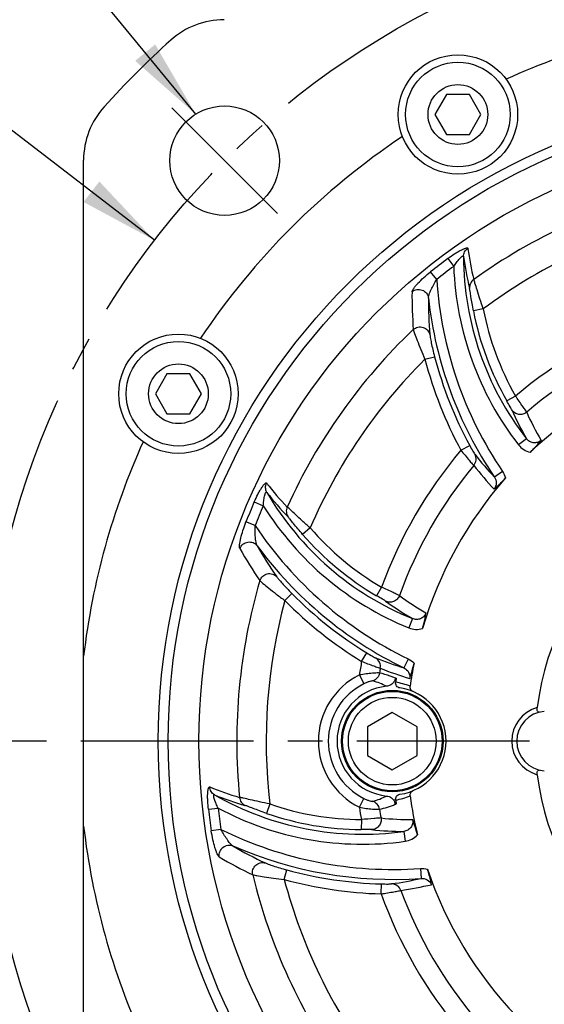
# Model space of a CAD drawing. Header units: millimetres. Extents: x 0 to 420, y 0 to 297.
# Tile 43 of 47: x 295 to 322, y 179 to 228. Entities that reach past the tile are written whole.
import ezdxf
from ezdxf.enums import TextEntityAlignment as Align

# ---------------------------------------------------------------- set-up
doc = ezdxf.new("R2010")
doc.units = ezdxf.units.MM
doc.header["$LTSCALE"] = 23.1
doc.linetypes.add('CENTER', pattern=[0.6, 0.375, -0.075, 0.075, -0.075])
doc.layers.get('0').update_dxf_attribs({"linetype": 'CONTINUOUS'})
for name, color, linetype in [('AXIS', 7, 'CONTINUOUS'), ('COMPONENTS', 7, 'CONTINUOUS'), ('DETAIL', 7, 'CONTINUOUS'), ('DIMENSION', 7, 'CONTINUOUS')]:
    doc.layers.add(name, color=color, linetype=linetype)
doc.styles.get("Standard").update_dxf_attribs({"font": 'arial.ttf'})
doc.styles.add('TEXTSTYLE_4', font='gdt')
doc.dimstyles.new('DIMSTYLE_5', dxfattribs={"dimtxt": 3, "dimasz": 4, "dimexe": 0.18, "dimexo": 0.0625, "dimgap": 0.09, "dimtad": 1, "dimtih": 1, "dimtoh": 1, "dimlfac": 2, "dimdsep": 46, "dimtxsty": 'STANDARD', "dimblk": '_FILLED', "dimblk1": '_FILLED', "dimblk2": '_FILLED', "dimcen": 0.09, "dimadec": 0, "dimazin": 0, "dimtol": 1, "dimtp": 0.2, "dimtm": 0.2, "dimtfac": 1, "dimtofl": 0, "dimtmove": 0, "dimatfit": 3, "dimldrblk": '_FILLED', "dimfxl": 1, "dimtolj": 1, "dimarcsym": 0})
doc.dimstyles.get("Standard").update_dxf_attribs({"dimtxt": 3, "dimasz": 4, "dimexe": 0.18, "dimexo": 0.0625, "dimgap": 0.09, "dimtad": 1, "dimdec": 3, "dimdsep": 46, "dimtxsty": 'STANDARD', "dimblk": '_FILLED', "dimblk1": '_FILLED', "dimblk2": '_FILLED', "dimcen": 0.09, "dimadec": 0, "dimazin": 0, "dimtol": 1, "dimtp": 0.001, "dimtm": 0.001, "dimtfac": 1, "dimtdec": 3, "dimtofl": 0, "dimtmove": 0, "dimatfit": 3, "dimldrblk": '_FILLED', "dimfxl": 1, "dimtolj": 1, "dimarcsym": 0})

# ---------------------------------------------------------------- blocks, each defined once
blk = doc.blocks.new('_FILLED')
at = {"color": 0, "linetype": 'BYBLOCK'}
blk.add_solid([(0, 0), (-1, 0.1625), (-1, -0.1625)], dxfattribs=at)
blk = doc.blocks.new('*D12')
at = {"layer": 'DIMENSION', "color": 2, "linetype": 'CONTINUOUS'}
for p, q in [((294.12, 222.795), (267.806, 222.795)), ((294.622, 222.795), (294.12, 222.795)), ((302.11, 217.03), (294.622, 222.795))]:
    blk.add_line(p, q, dxfattribs=at)
at = {"layer": 'DIMENSION', "color": 2, "linetype": 'CONTINUOUS', "xscale": 4, "yscale": 4, "zscale": 4, "rotation": 322.4075633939}
blk.add_blockref('_FILLED', (302.11, 217.03), dxfattribs=at)
at = {"layer": 'DIMENSION', "color": 2, "linetype": 'CONTINUOUS', "style": 'TEXTSTYLE_4'}
for s, p in [('`', (285.298, 223.545)), ('n', (274.806, 223.545))]:
    blk.add_text(s, height=3, dxfattribs=at).set_placement(p, align=Align.RIGHT)
at = {"layer": 'DIMENSION', "color": 2, "linetype": 'CONTINUOUS'}
for s, p in [('165', (281.798, 223.545)), ('0.2', (291.12, 223.545))]:
    blk.add_text(s, height=3, dxfattribs=at).set_placement(p, align=Align.RIGHT)

msp = doc.modelspace()

# ---------------------------------------------------------------- linework, layer by layer
at = {"layer": 'AXIS', "color": 2, "linetype": 'CENTER'}
for p, q in [((305.627, 221.03378), (302.97535, 223.68543)), ((305.627, 221.03378), (308.27865, 218.38213)), ((334.79516, 191.86563), (292.02059, 191.86563))]:
    msp.add_line(p, q, dxfattribs=at)
msp.add_circle((334.79516, 191.86563), 41.25, dxfattribs=at)
at = {"layer": 'COMPONENTS', "color": 7, "linetype": 'CONTINUOUS'}
for p, q in [((316.76466, 224.35194), (316.18731, 223.35194)), ((317.91936, 224.35194), (316.76466, 224.35194)), ((318.49671, 223.35194), (317.91936, 224.35194)), ((316.18731, 223.35194), (316.76466, 222.35194)), ((317.91936, 222.35194), (318.49671, 223.35194)), ((316.76466, 222.35194), (317.91936, 222.35194)), ((298.54516, 162.67338), (298.54516, 221.05788)), ((302.7315, 210.31878), (302.15415, 209.31878)), ((303.8862, 210.31878), (302.7315, 210.31878)), ((304.46355, 209.31878), (303.8862, 210.31878)), ((302.15415, 209.31878), (302.7315, 208.31878)), ((303.8862, 208.31878), (304.46355, 209.31878)), ((302.7315, 208.31878), (303.8862, 208.31878)), ((314.04516, 193.30901), (312.79516, 192.58732)), ((315.29516, 192.58732), (314.04516, 193.30901)), ((312.79516, 192.58732), (312.79516, 191.14394)), ((315.29516, 191.14394), (315.29516, 192.58732)), ((312.79516, 191.14394), (314.04516, 190.42225)), ((314.04516, 190.42225), (315.29516, 191.14394))]:
    msp.add_line(p, q, dxfattribs=at)
at = {"layer": 'COMPONENTS', "color": 9, "linetype": 'CONTINUOUS'}
for p, q in [((316.83865, 216.11768), (317.13165, 215.72194)), ((316.27749, 215.06519), (315.97032, 215.45002)), ((318.61363, 213.58101), (318.12277, 213.48677)), ((315.68561, 211.05481), (316.16891, 211.18229)), ((320.23022, 209.20704), (319.79605, 208.95939)), ((320.7824, 207.06211), (320.38793, 206.75506)), ((317.49553, 206.48017), (317.93523, 206.71785)), ((319.58588, 205.41191), (319.17289, 205.13249)), ((307.11834, 203.89027), (307.56996, 203.69405)), ((307.15861, 202.69821), (306.70017, 202.8779)), ((309.92386, 202.58093), (309.54588, 202.25389)), ((313.51085, 199.60126), (313.25867, 199.16971)), ((308.65122, 198.92917), (309.00602, 199.28123)), ((315.06151, 198.01979), (314.87342, 197.55664)), ((312.50597, 195.87238), (312.76792, 196.29807)), ((314.85039, 195.99241), (314.63245, 195.54394)), ((312.39393, 195.18928), (312.61554, 194.7432)), ((314.20024, 195.03625), (314.12267, 195.06845)), ((304.81401, 188.44086), (305.30323, 188.49675)), ((307.89833, 188.70971), (307.73451, 188.23749)), ((312.39393, 188.54198), (312.61554, 188.98806)), ((312.49459, 187.92273), (312.49198, 187.42291)), ((305.44492, 187.42864), (304.95805, 187.35504)), ((314.62824, 187.32847), (314.69692, 186.83332)), ((308.62207, 184.91087), (308.75331, 185.39316)), ((315.4591, 185.46714), (315.49458, 184.96978)), ((313.48878, 184.19098), (313.50279, 184.69062))]:
    msp.add_line(p, q, dxfattribs=at)
at = {"layer": 'COMPONENTS', "color": 7, "linetype": 'CONTINUOUS'}
for centre, radius in [((317.34201, 223.35194), 3), ((317.34201, 223.35194), 2.625), ((317.34201, 223.35194), 1.5), ((334.79516, 191.86563), 32.5), ((334.79516, 191.86563), 32), ((305.627, 221.03378), 2.75), ((334.79516, 191.86563), 30.45592), ((303.30885, 209.31878), 3), ((303.30885, 209.31878), 2.625), ((303.30885, 209.31878), 1.5), ((314.04516, 191.86563), 2.55), ((314.04516, 191.86563), 2.5), ((314.04516, 191.86563), 2.2)]:
    msp.add_circle(centre, radius, dxfattribs=at)
for centre, radius, start, end in [((305.60291, 224.11563), 4, 90, 132.150955), ((334.79516, 191.86563), 36.5, 96.709797, 114.323192), ((334.79516, 191.86563), 47.5, 132.150955, 137.849045), ((302.54516, 221.05788), 4, 137.849045, 180), ((334.79516, 191.86563), 36.5, 123.676808, 146.323192), ((334.79516, 191.86563), 20.04408, 108.721004, 133.587664), ((334.79516, 191.86563), 36.5, 155.676808, 173.290203), ((334.79516, 191.86563), 13.57747, 7.12926, 172.870747), ((334.79516, 191.86563), 20.04408, 138.721004, 163.587664), ((334.79516, 191.86563), 20.04408, 168.721014, 172.100797), ((313.46934, 191.86563), 3.25, 76.234327, 77.014025), ((334.79516, 191.86563), 20.79347, 171.268185, 171.826669), ((314.04516, 191.86563), 2.77187, 95.937305, 264.062566), ((314.04516, 191.86563), 2.7, 278.165903, 81.834098), ((321.79516, 191.86563), 1.5, 94.411726, 265.588274), ((334.79516, 191.86563), 13.57746, 187.12926, 352.870747), ((334.79516, 191.86563), 20.04408, 187.899203, 193.587669), ((313.73727, 188.62285), 0.46875, 15.788933, 22.170764), ((313.77044, 188.63219), 0.43429, 8.813641, 15.794271), ((313.46934, 191.86563), 3.25, 282.985974, 283.765672), ((334.79516, 191.86563), 20.79347, 188.173332, 188.731814), ((334.79516, 191.86563), 36.5, 186.709797, 204.323192), ((334.79516, 191.86563), 20.04408, 198.721004, 223.587664)]:
    msp.add_arc(centre, radius, start, end, dxfattribs=at)
at = {"layer": 'COMPONENTS', "color": 9, "linetype": 'CONTINUOUS'}
for centre, radius, start, end in [((334.79516, 191.86563), 28.55856, 103.59561, 125.676457), ((334.79516, 191.86563), 27.08135, 104.880872, 126.692166), ((332.60911, 216.26791), 14.98725, 180.204313, 217.896917), ((331.79859, 218.10158), 14.30169, 187.582332, 194.138061), ((331.4722, 218.40437), 13.74459, 187.448363, 194.063781), ((334.79516, 191.86563), 30.17612, 126.516692, 128.596528), ((334.79516, 191.86563), 29.68371, 126.517183, 128.593413), ((332.60911, 216.26791), 15.48708, 182.021158, 217.895278), ((335.74827, 216.34708), 19.51292, 183.763962, 214.081555), ((337.07496, 214.24777), 22.03837, 179.483522, 184.422342), ((337.10713, 214.05199), 21.24872, 179.786276, 184.751047), ((335.74827, 216.34708), 20.01275, 186.356887, 214.081581), ((332.60911, 216.26791), 14.75089, 190.867623, 209.700275), ((332.60911, 216.26791), 14.25106, 190.867623, 209.700275), ((334.79516, 191.86563), 22.64645, 109.809236, 130.026685), ((334.79516, 191.86563), 28.55856, 133.59561, 155.676457), ((334.79516, 191.86563), 21.66164, 110.261021, 130.264107), ((334.79516, 191.86563), 27.08135, 134.880872, 156.692166), ((335.74827, 216.34708), 20.74894, 194.777294, 208.39441), ((335.74827, 216.34708), 20.24911, 194.777293, 208.39441), ((334.21631, 214.76017), 15.48321, 203.815951, 209.814137), ((334.66811, 214.54272), 15.17424, 203.899816, 209.91043), ((334.79516, 191.86563), 22.64645, 139.809236, 160.026685), ((333.7816, 218.62888), 19.88887, 218.391711, 222.733611), ((334.79516, 191.86563), 21.66164, 140.261021, 160.264107), ((334.32879, 218.56939), 20.6738, 218.450148, 222.798318), ((318.64802, 213.18737), 13.74459, 217.448363, 224.063781), ((320.70084, 211.9056), 14.98725, 210.204313, 247.896917), ((319.08208, 213.08835), 14.30169, 217.582332, 224.13806), ((334.79516, 191.86563), 30.17612, 156.516692, 158.596528), ((334.79516, 191.86563), 29.68371, 156.517228, 158.593404), ((320.70084, 211.9056), 15.48708, 212.021313, 247.895278), ((323.37985, 213.54375), 19.51292, 213.763918, 244.081555), ((320.70084, 211.9056), 14.25106, 220.867623, 239.700275), ((320.70084, 211.9056), 14.75089, 220.867623, 239.700275), ((325.5539, 212.37313), 22.00913, 209.478597, 214.424323), ((325.71127, 212.24018), 21.25715, 209.787347, 214.750414), ((323.37985, 213.54375), 20.01275, 216.356604, 244.081581), ((334.79516, 191.86563), 28.55856, 163.59561, 185.676457), ((334.79516, 191.86563), 27.08135, 164.880872, 186.692166), ((323.37985, 213.54375), 20.74894, 224.777294, 238.39441), ((323.37985, 213.54375), 20.24911, 224.777293, 238.39441), ((322.84659, 211.40346), 15.48321, 233.815951, 239.814136), ((323.34658, 211.44105), 15.17424, 233.899816, 239.91043), ((320.53577, 214.53651), 19.88887, 248.391711, 252.733611), ((334.79516, 191.86563), 22.64645, 169.809236, 171.56066), ((334.79516, 191.86563), 21.66164, 170.261021, 170.914517), ((321.03939, 214.75857), 20.67379, 248.450148, 252.798319), ((314.04516, 191.86563), 3.71123, 116.418852, 243.581152), ((314.04516, 191.86563), 3.21313, 116.41877, 243.58123), ((312.08144, 191.32804), 3.69685, 63.023315, 74.462977), ((313.80648, 191.93546), 2.91481, 67.087992, 81.985089), ((321.79516, 191.86563), 1.75, 105.659945, 254.34008), ((310.15045, 202.25723), 13.74459, 247.448363, 254.063781), ((310.57587, 202.3885), 14.30168, 247.582331, 254.138061), ((312.56914, 202.1736), 14.98725, 240.204313, 277.896917), ((312.08143, 192.40326), 3.69688, 285.537088, 296.976636), ((313.80634, 191.79629), 2.91531, 278.016212, 292.910728), ((334.79516, 191.86563), 29.68371, 186.517019, 188.593567), ((312.56914, 202.1736), 15.48708, 242.020574, 277.895278), ((312.56914, 202.1736), 14.25106, 250.867623, 269.700275), ((334.79516, 191.86563), 22.64645, 188.439341, 190.026685), ((334.79516, 191.86563), 30.17612, 186.516692, 188.596528), ((312.56914, 202.1736), 14.75089, 250.867623, 269.700275), ((334.79516, 191.86563), 21.66164, 189.085483, 190.264107), ((315.09269, 203.09414), 15.17423, 263.899815, 269.910433), ((314.07015, 204.93177), 19.51292, 243.764388, 274.081555), ((314.67848, 202.8116), 15.48321, 263.815951, 269.814137), ((316.74021, 204.967), 21.2554, 239.787126, 244.750549), ((314.07015, 204.93177), 20.01275, 246.35666, 274.081581), ((316.54112, 205.01063), 22.01543, 239.479629, 244.423871), ((334.79516, 191.86563), 28.55856, 193.59561, 215.676457), ((314.07015, 204.93177), 20.24911, 254.777293, 268.39441), ((314.07015, 204.93177), 20.74894, 254.777294, 268.39441), ((334.79516, 191.86563), 27.08135, 194.880872, 216.692166), ((311.11072, 204.36949), 19.88887, 278.391711, 282.733611), ((311.43585, 204.81359), 20.67376, 278.450148, 282.798326), ((334.79516, 191.86563), 22.64645, 199.809236, 220.026685), ((334.79516, 191.86563), 21.66164, 200.261021, 220.264107)]:
    msp.add_arc(centre, radius, start, end, dxfattribs=at)
for points, knots in [([(316.83865, 216.11768), (316.94952, 216.19982), (317.11631, 216.31572), (317.33953, 216.4532), (317.49214, 216.53789), (317.60981, 216.59441), (317.6924, 216.62643), (317.74195, 216.64172), (317.78243, 216.64949), (317.81323, 216.65009), (317.83645, 216.64184), (317.8428, 216.6287), (317.84359, 216.62262)], [0, 0, 0, 0, 0.35610538, 0.52362468, 0.67639147, 0.80638572, 0.86009725, 0.9048566, 0.94011087, 0.96598915, 0.98417818, 1, 1, 1, 1]), ([(317.13166, 215.72194), (317.15453, 215.75584), (317.20095, 215.8228), (317.27271, 215.92047), (317.34571, 216.01343), (317.41849, 216.09893), (317.48772, 216.17076), (317.54254, 216.21887), (317.58093, 216.23951), (317.60331, 216.24519), (317.61984, 216.23332), (317.62151, 216.22102), (317.62195, 216.21457)], [0, 0, 0, 0, 0.16410702, 0.32692031, 0.48621994, 0.63847825, 0.77681193, 0.88782821, 0.92685709, 0.95366191, 0.97404585, 1, 1, 1, 1]), ([(317.62195, 216.21453), (317.62207, 216.294), (317.66322, 216.45604), (317.77678, 216.57835), (317.84359, 216.62262)], [0, 0, 0, 0, 0.4978642, 1, 1, 1, 1]), ([(315.03748, 214.44643), (315.0377, 214.47094), (315.06534, 214.53135), (315.1267, 214.62624), (315.22043, 214.74373), (315.38578, 214.92811), (315.63485, 215.17019), (315.85327, 215.35666), (315.97032, 215.45002)], [0, 0, 0, 0, 0.05316663, 0.13772018, 0.24788161, 0.37748092, 0.67527066, 1, 1, 1, 1]), ([(315.85855, 214.13141), (315.8571, 214.15834), (315.86997, 214.22135), (315.91412, 214.36355), (316.00057, 214.56409), (316.12749, 214.81371), (316.22522, 214.98138), (316.2775, 215.06518)], [0, 0, 0, 0, 0.07855326, 0.18399587, 0.43519162, 0.71226519, 1, 1, 1, 1]), ([(318.13959, 215.06441), (318.06824, 215.01444), (317.95002, 214.87497), (317.92082, 214.69412), (317.9301, 214.60826)], [0, 0, 0, 0, 0.50218271, 1, 1, 1, 1]), ([(318.61363, 213.58101), (318.55666, 213.7483), (318.45131, 214.0658), (318.31589, 214.49976), (318.2146, 214.82667), (318.16259, 215.00404), (318.13959, 215.06441)], [0, 0, 0, 0, 0.34044218, 0.64439127, 0.87556909, 1, 1, 1, 1]), ([(315.03759, 214.44658), (315.10579, 214.50314), (315.27667, 214.58038), (315.55293, 214.55156), (315.77703, 214.38932), (315.84841, 214.21779), (315.85857, 214.13139)], [0, 0, 0, 0, 0.25119267, 0.50342514, 0.75334288, 1, 1, 1, 1]), ([(318.12277, 213.48677), (318.09921, 213.60948), (318.05607, 213.84464), (318.00299, 214.1698), (317.96194, 214.42064), (317.94231, 214.55983), (317.9301, 214.60826)], [0, 0, 0, 0, 0.32940413, 0.63029123, 0.86832367, 1, 1, 1, 1]), ([(315.1022, 212.54844), (315.1201, 212.48178), (315.18505, 212.29913), (315.30687, 211.96583), (315.47975, 211.53326), (315.61325, 211.2193), (315.68561, 211.05481)], [0, 0, 0, 0, 0.1290844, 0.36200954, 0.66392412, 1, 1, 1, 1]), ([(315.10227, 212.54838), (315.16655, 212.60667), (315.32938, 212.69051), (315.6005, 212.67886), (315.83032, 212.53659), (315.91383, 212.37546), (315.93143, 212.29203)], [0, 0, 0, 0, 0.25129322, 0.50329721, 0.7531041, 1, 1, 1, 1]), ([(315.93143, 212.29203), (315.93567, 212.24093), (315.96059, 212.10191), (316.00799, 211.85238), (316.07972, 211.533), (316.13719, 211.30251), (316.16891, 211.18229)], [0, 0, 0, 0, 0.13548937, 0.37238418, 0.67149985, 1, 1, 1, 1]), ([(320.05154, 208.50805), (320.04279, 208.52789), (320.01214, 208.58144), (319.9273, 208.73193), (319.85122, 208.86268), (319.79605, 208.95939)], [0, 0, 0, 0, 0.12542749, 0.35604249, 1, 1, 1, 1]), ([(320.79498, 208.39505), (320.77388, 208.42896), (320.70795, 208.52299), (320.51979, 208.79364), (320.35292, 209.03057), (320.23022, 209.20704)], [0, 0, 0, 0, 0.12112312, 0.34811028, 1, 1, 1, 1]), ([(320.79495, 208.39508), (320.7405, 208.3498), (320.61082, 208.28165), (320.39328, 208.26835), (320.19022, 208.34508), (320.08852, 208.44884), (320.05153, 208.50805)], [0, 0, 0, 0, 0.25153371, 0.50259074, 0.75208484, 1, 1, 1, 1]), ([(321.515, 206.97617), (321.46355, 206.93038), (321.33892, 206.86063), (321.12742, 206.84508), (320.92879, 206.91487), (320.82399, 207.00819), (320.7824, 207.06211)], [0, 0, 0, 0, 0.25135094, 0.50205929, 0.75151229, 1, 1, 1, 1]), ([(317.49553, 206.48017), (317.63118, 206.31086), (317.81641, 206.08377), (318.03368, 205.83096), (318.10983, 205.74268), (318.13812, 205.71373)], [0, 0, 0, 0, 0.65063952, 0.87859557, 1, 1, 1, 1]), ([(317.93523, 206.71785), (317.98771, 206.62076), (318.06021, 206.48986), (318.14881, 206.34471), (318.18014, 206.29348), (318.19304, 206.27721)], [0, 0, 0, 0, 0.64834186, 0.87807729, 1, 1, 1, 1]), ([(320.38768, 206.7554), (320.45996, 206.66255), (320.63778, 206.50048), (320.86053, 206.40897), (320.97549, 206.38396)], [0, 0, 0, 0, 0.50003456, 1, 1, 1, 1]), ([(318.13812, 205.71373), (318.20212, 205.78971), (318.28625, 205.98404), (318.24162, 206.19159), (318.19304, 206.27721)], [0, 0, 0, 0, 0.50228165, 1, 1, 1, 1]), ([(307.11834, 203.89027), (307.17328, 204.01684), (307.25978, 204.20061), (307.38436, 204.43127), (307.47417, 204.58093), (307.54782, 204.6887), (307.60334, 204.75774), (307.6386, 204.79575), (307.66977, 204.82272), (307.69614, 204.83864), (307.72038, 204.84311), (307.73245, 204.8349), (307.73617, 204.83003)], [0, 0, 0, 0, 0.35610538, 0.52362468, 0.67639147, 0.80638572, 0.86009725, 0.9048566, 0.94011087, 0.96598915, 0.98417818, 1, 1, 1, 1]), ([(307.74828, 204.36579), (307.70865, 204.43466), (307.66325, 204.59557), (307.70045, 204.75828), (307.73617, 204.83003)], [0, 0, 0, 0, 0.4978643, 1, 1, 1, 1]), ([(319.17289, 205.13249), (319.23307, 205.04437), (319.30343, 204.82615), (319.22643, 204.60676), (319.15932, 204.52312)], [0, 0, 0, 0, 0.49878488, 1, 1, 1, 1]), ([(307.56996, 203.69405), (307.57282, 203.73485), (307.57954, 203.81605), (307.59285, 203.93651), (307.60959, 204.05351), (307.62987, 204.16395), (307.65391, 204.26077), (307.67733, 204.32985), (307.70025, 204.36692), (307.7168, 204.38302), (307.73705, 204.38101), (307.74465, 204.3712), (307.74825, 204.36583)], [0, 0, 0, 0, 0.164107, 0.32692028, 0.48621989, 0.63847819, 0.77681186, 0.88782816, 0.92685707, 0.95366191, 0.97404586, 1, 1, 1, 1]), ([(308.77163, 203.62858), (308.73482, 203.54963), (308.70217, 203.36974), (308.76731, 203.19851), (308.81827, 203.1288)], [0, 0, 0, 0, 0.50218271, 1, 1, 1, 1]), ([(309.92386, 202.58093), (309.79087, 202.69733), (309.54088, 202.91962), (309.20662, 203.22773), (308.95545, 203.4602), (308.82172, 203.5878), (308.77163, 203.62858)], [0, 0, 0, 0, 0.34044218, 0.64439127, 0.87556909, 1, 1, 1, 1]), ([(306.39408, 201.54248), (306.38201, 201.56382), (306.37578, 201.62998), (306.38149, 201.74285), (306.40393, 201.89147), (306.45494, 202.13379), (306.5496, 202.4679), (306.6455, 202.73855), (306.70017, 202.8779)], [0, 0, 0, 0, 0.05318391, 0.13776889, 0.24794567, 0.37754479, 0.67531051, 1, 1, 1, 1]), ([(309.54588, 202.25389), (309.46412, 202.34838), (309.30918, 202.53047), (309.10063, 202.78552), (308.93966, 202.98223), (308.85306, 203.09296), (308.81827, 203.1288)], [0, 0, 0, 0, 0.32940413, 0.63029123, 0.86832367, 1, 1, 1, 1]), ([(307.26268, 201.68006), (307.24797, 201.70266), (307.2276, 201.76365), (307.19474, 201.90888), (307.16934, 202.12578), (307.15444, 202.40541), (307.15524, 202.59949), (307.15862, 202.6982)], [0, 0, 0, 0, 0.0785532, 0.18399571, 0.43519136, 0.71226492, 1, 1, 1, 1]), ([(306.39413, 201.54253), (306.42491, 201.62561), (306.53428, 201.77794), (306.78793, 201.89111), (307.06313, 201.86266), (307.21071, 201.7498), (307.26271, 201.68005)], [0, 0, 0, 0, 0.25119267, 0.50342514, 0.75334288, 1, 1, 1, 1]), ([(307.39915, 199.93099), (307.44799, 199.88221), (307.59556, 199.7565), (307.86771, 199.52877), (308.23371, 199.24059), (308.5063, 199.03545), (308.65122, 198.92917)], [0, 0, 0, 0, 0.1290844, 0.36200954, 0.66392412, 1, 1, 1, 1]), ([(307.39924, 199.93097), (307.42576, 200.01359), (307.52486, 200.16762), (307.76548, 200.29308), (308.03565, 200.28479), (308.18854, 200.187), (308.24549, 200.12355)], [0, 0, 0, 0, 0.25129322, 0.50329721, 0.7531041, 1, 1, 1, 1]), ([(308.24549, 200.12355), (308.27471, 200.08141), (308.3658, 199.97348), (308.53161, 199.78108), (308.75342, 199.54036), (308.91845, 199.36948), (309.00602, 199.28123)], [0, 0, 0, 0, 0.13548937, 0.37238418, 0.67149985, 1, 1, 1, 1]), ([(314.40594, 199.18044), (314.37071, 199.19926), (314.2666, 199.24773), (313.96832, 199.38803), (313.70534, 199.50979), (313.51085, 199.60126)], [0, 0, 0, 0, 0.12112312, 0.34811028, 1, 1, 1, 1]), ([(313.7056, 198.90657), (313.6881, 198.91938), (313.63479, 198.95044), (313.48606, 199.03834), (313.3548, 199.11354), (313.25867, 199.16971)], [0, 0, 0, 0, 0.12542749, 0.35604249, 1, 1, 1, 1]), ([(314.4059, 199.18045), (314.38138, 199.11401), (314.30315, 198.99016), (314.12141, 198.86987), (313.90719, 198.83478), (313.76723, 198.87379), (313.7056, 198.90657)], [0, 0, 0, 0, 0.25153371, 0.50259074, 0.75208484, 1, 1, 1, 1]), ([(315.73893, 198.31166), (315.71727, 198.24628), (315.64421, 198.12356), (315.46883, 198.00435), (315.26191, 197.96547), (315.12449, 197.99389), (315.06151, 198.01979)], [0, 0, 0, 0, 0.25135095, 0.50205929, 0.75151228, 1, 1, 1, 1]), ([(314.87303, 197.55681), (314.98205, 197.51254), (315.21709, 197.46109), (315.45575, 197.49322), (315.56781, 197.52904)], [0, 0, 0, 0, 0.50003456, 1, 1, 1, 1]), ([(312.76792, 196.29807), (312.86191, 196.24023), (312.99015, 196.16311), (313.13946, 196.08171), (313.19221, 196.053), (313.21151, 196.04537)], [0, 0, 0, 0, 0.64834186, 0.87807729, 1, 1, 1, 1]), ([(313.44569, 195.52991), (313.46312, 195.62772), (313.43882, 195.83808), (313.2964, 195.99551), (313.21151, 196.04537)], [0, 0, 0, 0, 0.50228165, 1, 1, 1, 1]), ([(312.50597, 195.87238), (312.7081, 195.79358), (312.98206, 195.68953), (313.29662, 195.57922), (313.40671, 195.54084), (313.44569, 195.52991)], [0, 0, 0, 0, 0.65063952, 0.87859557, 1, 1, 1, 1]), ([(314.63245, 195.54394), (314.72862, 195.49771), (314.89866, 195.34391), (314.94168, 195.1154), (314.92538, 195.00942)], [0, 0, 0, 0, 0.49878475, 1, 1, 1, 1]), ([(313.40528, 195.28617), (313.39005, 195.28901), (313.34878, 195.2909), (313.23005, 195.29107), (313.023, 195.27835), (312.72643, 195.2464), (312.5086, 195.21106), (312.39392, 195.18928)], [0, 0, 0, 0, 0.0456588, 0.12113375, 0.35022606, 0.65604861, 1, 1, 1, 1]), ([(313.40524, 195.28618), (313.39091, 195.19741), (313.31312, 195.02486), (313.15633, 194.9183), (313.07168, 194.88979)], [0, 0, 0, 0, 0.50166502, 1, 1, 1, 1]), ([(314.12267, 195.06845), (314.06411, 195.09255), (313.83138, 195.18453), (313.58815, 195.24796), (313.40528, 195.28617)], [0, 0, 0, 0, 0.2531575, 1, 1, 1, 1]), ([(313.07168, 194.88979), (313.05437, 194.89463), (312.99888, 194.88341), (312.89929, 194.86079), (312.7639, 194.81187), (312.66646, 194.7685), (312.61554, 194.7432)], [0, 0, 0, 0, 0.11181844, 0.33567004, 0.6463422, 1, 1, 1, 1]), ([(304.81401, 188.44086), (304.79831, 188.57795), (304.78133, 188.78034), (304.77389, 189.0424), (304.77684, 189.21691), (304.78673, 189.34707), (304.80029, 189.43461), (304.81183, 189.48517), (304.82534, 189.52411), (304.84022, 189.55108), (304.85897, 189.56707), (304.87353, 189.56599), (304.87919, 189.56363)], [0, 0, 0, 0, 0.35610538, 0.52362468, 0.67639147, 0.80638572, 0.86009725, 0.9048566, 0.94011087, 0.96598915, 0.98417818, 1, 1, 1, 1]), ([(305.12178, 189.16766), (305.05302, 189.20749), (304.93326, 189.32414), (304.88413, 189.48364), (304.87919, 189.56363)], [0, 0, 0, 0, 0.49786411, 1, 1, 1, 1]), ([(305.30323, 188.49675), (305.28532, 188.53351), (305.25053, 188.60719), (305.20183, 188.71816), (305.15783, 188.82786), (305.12017, 188.93364), (305.09258, 189.02952), (305.07832, 189.10105), (305.07964, 189.14461), (305.08592, 189.16683), (305.10446, 189.17521), (305.11594, 189.17051), (305.12175, 189.16767)], [0, 0, 0, 0, 0.16410703, 0.32692035, 0.48622, 0.63847832, 0.77681199, 0.88782825, 0.92685711, 0.95366191, 0.97404584, 1, 1, 1, 1]), ([(307.89833, 188.70971), (307.72496, 188.74402), (307.39732, 188.81153), (306.95379, 188.91123), (306.62003, 188.98697), (306.44042, 189.03061), (306.37664, 189.04088)], [0, 0, 0, 0, 0.34044218, 0.64439127, 0.87556909, 1, 1, 1, 1]), ([(306.37664, 189.04088), (306.38424, 188.9541), (306.44592, 188.78199), (306.58794, 188.66627), (306.66693, 188.63138)], [0, 0, 0, 0, 0.50218271, 1, 1, 1, 1]), ([(307.73451, 188.23749), (307.61646, 188.27844), (307.39123, 188.35866), (307.0831, 188.47527), (306.84534, 188.56514), (306.71498, 188.61773), (306.66693, 188.63138)], [0, 0, 0, 0, 0.32940413, 0.63029123, 0.86832367, 1, 1, 1, 1]), ([(312.39392, 188.54198), (312.5086, 188.5202), (312.72643, 188.48486), (313.023, 188.45291), (313.23005, 188.44019), (313.34878, 188.44036), (313.39005, 188.44225), (313.40528, 188.44509)], [0, 0, 0, 0, 0.34395119, 0.64977394, 0.87886466, 0.9543402, 1, 1, 1, 1]), ([(312.61554, 188.98806), (312.66646, 188.96276), (312.7639, 188.91939), (312.89929, 188.87047), (312.99888, 188.84785), (313.05437, 188.83662), (313.07168, 188.84147)], [0, 0, 0, 0, 0.35365757, 0.66433045, 0.88817975, 1, 1, 1, 1]), ([(313.40528, 188.44509), (313.39095, 188.53386), (313.31314, 188.70641), (313.15634, 188.81297), (313.07168, 188.84147)], [0, 0, 0, 0, 0.50166431, 1, 1, 1, 1]), ([(313.40528, 188.44509), (313.54037, 188.47332), (313.74122, 188.52686), (314.00657, 188.61136), (314.13507, 188.66785), (314.20024, 188.69501)], [0, 0, 0, 0, 0.49603972, 0.74624706, 1, 1, 1, 1]), ([(313.48017, 188.00583), (313.44026, 188.00452), (313.32585, 187.99443), (312.99739, 187.9668), (312.70876, 187.94075), (312.49459, 187.92273)], [0, 0, 0, 0, 0.12112312, 0.34811028, 1, 1, 1, 1]), ([(313.48013, 188.00582), (313.49212, 187.93602), (313.4863, 187.78965), (313.38904, 187.5946), (313.22107, 187.45711), (313.08036, 187.42091), (313.01059, 187.41849)], [0, 0, 0, 0, 0.25153371, 0.50259074, 0.75208484, 1, 1, 1, 1]), ([(315.06896, 187.91995), (315.0829, 187.85249), (315.08098, 187.70969), (314.98871, 187.51875), (314.82895, 187.38163), (314.69573, 187.33753), (314.62824, 187.32847)], [0, 0, 0, 0, 0.25135106, 0.50205945, 0.75151238, 1, 1, 1, 1]), ([(305.3607, 186.04547), (305.33958, 186.05792), (305.30109, 186.11209), (305.2496, 186.21268), (305.19473, 186.35262), (305.11774, 186.58798), (305.03265, 186.92467), (304.98038, 187.20702), (304.95805, 187.35504)], [0, 0, 0, 0, 0.05318057, 0.13775943, 0.24793326, 0.37753252, 0.67530306, 1, 1, 1, 1]), ([(306.04412, 186.59894), (306.02008, 186.61115), (305.97194, 186.65379), (305.87087, 186.76313), (305.74042, 186.93827), (305.5877, 187.17299), (305.49136, 187.34146), (305.44493, 187.42864)], [0, 0, 0, 0, 0.07855324, 0.18399582, 0.43519155, 0.71226514, 1, 1, 1, 1]), ([(313.01059, 187.41849), (312.98903, 187.42083), (312.92733, 187.42107), (312.75459, 187.42283), (312.60331, 187.42232), (312.49198, 187.42291)], [0, 0, 0, 0, 0.12542749, 0.35604249, 1, 1, 1, 1]), ([(314.6965, 186.83327), (314.81305, 186.84944), (315.04232, 186.92241), (315.23294, 187.06956), (315.31208, 187.15662)], [0, 0, 0, 0, 0.50003459, 1, 1, 1, 1]), ([(305.36069, 186.04555), (305.34581, 186.13289), (305.36436, 186.3195), (305.52745, 186.54434), (305.78, 186.6573), (305.96424, 186.63335), (306.04415, 186.59894)], [0, 0, 0, 0, 0.25119267, 0.50342514, 0.75334288, 1, 1, 1, 1]), ([(307.03693, 185.15246), (307.01858, 185.23728), (307.02739, 185.42021), (307.17304, 185.64918), (307.41117, 185.77708), (307.59246, 185.76884), (307.67351, 185.74236)], [0, 0, 0, 0, 0.25129322, 0.50329721, 0.7531041, 1, 1, 1, 1]), ([(307.67351, 185.74236), (307.71989, 185.72048), (307.85274, 185.67256), (308.09254, 185.58884), (308.40499, 185.49127), (308.63334, 185.4258), (308.75331, 185.39316)], [0, 0, 0, 0, 0.13548937, 0.37238418, 0.67149985, 1, 1, 1, 1]), ([(307.03684, 185.15244), (307.10352, 185.13461), (307.29417, 185.09953), (307.64373, 185.03838), (308.10479, 184.97181), (308.44343, 184.93044), (308.62207, 184.91087)], [0, 0, 0, 0, 0.1290844, 0.36200954, 0.66392412, 1, 1, 1, 1]), ([(313.50279, 184.69062), (313.61311, 184.68752), (313.76273, 184.68485), (313.93273, 184.68901), (313.99277, 184.69053), (314.0133, 184.69356)], [0, 0, 0, 0, 0.64834186, 0.87807729, 1, 1, 1, 1]), ([(314.47383, 184.36426), (314.44003, 184.45768), (314.3138, 184.6277), (314.11175, 184.69283), (314.0133, 184.69356)], [0, 0, 0, 0, 0.50228165, 1, 1, 1, 1]), ([(315.49458, 184.96978), (315.60099, 184.97784), (315.82515, 184.92966), (315.97665, 184.75328), (316.01553, 184.65335)], [0, 0, 0, 0, 0.49878489, 1, 1, 1, 1]), ([(313.48878, 184.19098), (313.70323, 184.2238), (313.99252, 184.27067), (314.32009, 184.33243), (314.43461, 184.35424), (314.47383, 184.36426)], [0, 0, 0, 0, 0.65063952, 0.87859557, 1, 1, 1, 1])]:
    msp.add_open_spline(points, degree=3, knots=knots, dxfattribs=at)
at = {"layer": 'COMPONENTS', "color": 7, "linetype": 'CONTINUOUS'}
for points, knots in [([(320.97545, 206.38392), (321.03059, 206.43641), (321.22038, 206.62458), (321.39552, 206.82705), (321.51499, 206.97616)], [0, 0, 0, 0, 0.28492872, 1, 1, 1, 1]), ([(319.15939, 204.5232), (319.20267, 204.56088), (319.40381, 204.73862), (319.5926, 204.93054), (319.73183, 205.08915)], [0, 0, 0, 0, 0.21376836, 1, 1, 1, 1]), ([(315.56779, 197.52899), (315.5893, 197.60201), (315.65958, 197.85987), (315.71002, 198.12279), (315.73893, 198.31164)], [0, 0, 0, 0, 0.28492861, 1, 1, 1, 1]), ([(314.9254, 195.00952), (314.94404, 195.0638), (315.02936, 195.31829), (315.0969, 195.5789), (315.13818, 195.78588)], [0, 0, 0, 0, 0.21376827, 1, 1, 1, 1]), ([(314.08851, 194.79524), (314.04754, 194.74712), (313.94581, 194.66614), (313.82134, 194.62918), (313.75843, 194.62263)], [0, 0, 0, 0, 0.49979659, 1, 1, 1, 1]), ([(314.42866, 194.53825), (314.39563, 194.54299), (314.33067, 194.56573), (314.25495, 194.63379), (314.2118, 194.72418), (314.20837, 194.79029), (314.21289, 194.8218)], [0, 0, 0, 0, 0.25456549, 0.50968903, 0.75712159, 1, 1, 1, 1]), ([(315.09521, 194.35307), (315.04519, 194.37419), (314.95628, 194.45081), (314.93381, 194.56656), (314.94127, 194.6203)], [0, 0, 0, 0, 0.50019801, 1, 1, 1, 1]), ([(321.44135, 193.32331), (321.42448, 193.31921), (321.3828, 193.32134), (321.33548, 193.37556), (321.31657, 193.45847), (321.31908, 193.52192), (321.32333, 193.55584)], [0, 0, 0, 0, 0.17214546, 0.37581324, 0.66111891, 1, 1, 1, 1]), ([(321.32337, 190.17523), (321.31911, 190.20917), (321.31656, 190.27267), (321.33545, 190.35563), (321.38278, 190.40992), (321.42448, 190.41205), (321.44136, 190.40795)], [0, 0, 0, 0, 0.33888847, 0.62424169, 0.82789523, 1, 1, 1, 1]), ([(313.75843, 189.10863), (313.84716, 189.0994), (314.02326, 189.03234), (314.13775, 188.88238), (314.17136, 188.79975)], [0, 0, 0, 0, 0.50002701, 1, 1, 1, 1]), ([(314.21289, 188.90946), (314.20833, 188.94124), (314.2119, 189.00796), (314.25569, 189.09846), (314.33153, 189.16589), (314.39594, 189.18831), (314.42866, 189.193)], [0, 0, 0, 0, 0.24496281, 0.49463041, 0.74783402, 1, 1, 1, 1]), ([(314.94127, 189.11096), (314.93381, 189.1647), (314.95628, 189.28045), (315.04519, 189.35707), (315.09521, 189.37818)], [0, 0, 0, 0, 0.49980211, 1, 1, 1, 1]), ([(315.31209, 187.15656), (315.2942, 187.23055), (315.22614, 187.489), (315.13837, 187.74192), (315.06897, 187.91993)], [0, 0, 0, 0, 0.28492872, 1, 1, 1, 1]), ([(316.0155, 184.65345), (316.0045, 184.70976), (315.95114, 184.97283), (315.87933, 185.23229), (315.81159, 185.43217)], [0, 0, 0, 0, 0.21376836, 1, 1, 1, 1])]:
    msp.add_open_spline(points, degree=3, knots=knots, dxfattribs=at)
at = {"layer": 'COMPONENTS', "color": 9, "linetype": 'CONTINUOUS'}
for points in [[(319.58637, 205.41224), (319.65255, 205.31444), (319.7029, 205.20372), (319.7319, 205.08924)], [(314.85066, 195.99295), (314.95687, 195.94134), (315.05584, 195.87062), (315.13819, 195.78598)], [(315.45905, 185.46774), (315.57684, 185.47615), (315.69791, 185.46439), (315.81154, 185.43227)]]:
    msp.add_open_spline(points, degree=3, dxfattribs=at)
at = {"layer": 'COMPONENTS', "color": 7, "linetype": 'CONTINUOUS'}
for points in [[(314.17136, 194.93151), (314.15133, 194.88227), (314.12297, 194.83571), (314.08851, 194.79524)], [(314.1996, 195.03252), (314.19428, 194.99797), (314.18454, 194.9639), (314.17136, 194.93151)]]:
    msp.add_open_spline(points, degree=3, dxfattribs=at)

# ---------------------------------------------------------------- dimensions: what is measured, and where the dimension line sits
at = {"layer": 'DIMENSION', "color": 2, "linetype": 'CONTINUOUS'}
dim = msp.add_diameter_dim_2p(p1=(302.10989, 217.0298), p2=(367.48043, 166.70146), dimstyle='DIMSTYLE_5', dxfattribs=at)
dim.commit()
dim.dimension.update_dxf_attribs({"geometry": '*D12', "text_midpoint": (276.05212, 225.04493), "dimtype": 163})

# ---------------------------------------------------------------- leaders
at = {"layer": 'DETAIL', "color": 2, "linetype": 'CONTINUOUS'}
msp.add_leader([(304.17455, 223.36886), (298.57173, 230.20132), (295.54678, 230.20132)], dimstyle='STANDARD', override={"dimtad": 0}, dxfattribs=at)

doc.saveas('drawing.dxf')
